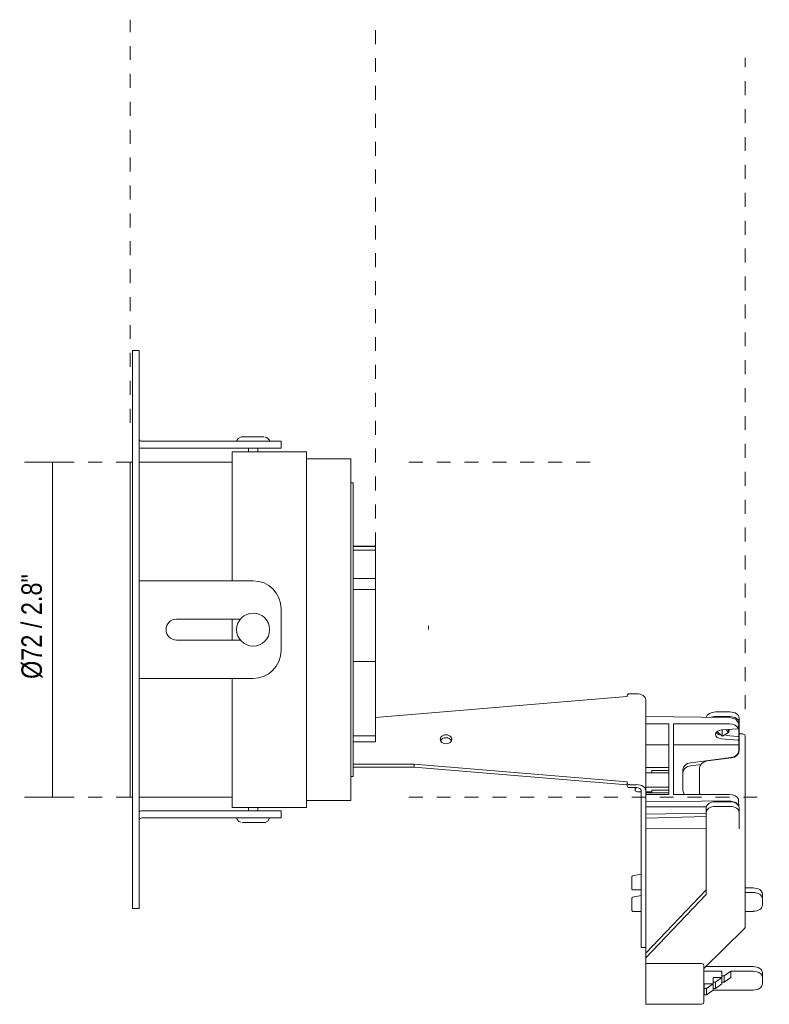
# Model space of a CAD drawing. Header units: millimetres. Extents: x -6702 to -5572, y 182 to 6711.
# Tile 3 of 3: x -6422 to -6260, y 6499 to 6711. Entities that reach past the tile are written whole.
import ezdxf

# ---------------------------------------------------------------- set-up
doc = ezdxf.new("R2010")
doc.units = ezdxf.units.MM
doc.linetypes.add('Dash', pattern=[6, 3, -3])
doc.layers.add('A-ANNO-DIMS', color=7, linetype='Dash', lineweight=9, true_color=0xd2d2d2)
doc.layers.add('A-ANNO-DIMS-2', color=7, linetype='Continuous', lineweight=9)
doc.layers.add('E-LITE-EQPM', color=7, linetype='Continuous', lineweight=20)
doc.styles.add('Arial Narrow', font='ARIALN.TTF', dxfattribs={"height": 4.4})
doc.dimstyles.new('FARO_-_2_2mm_Arial_Narrow_mm_Inch_Left', dxfattribs={"dimscale": 304.8, "dimtxt": 4.503096, "dimasz": 0, "dimexe": 0.019685, "dimexo": 0.0625, "dimgap": 0.003281, "dimtad": 1, "dimdec": 0, "dimzin": 0, "dimdsep": 46, "dimtxsty": 'Arial Narrow', "dimblk1": 'NONE', "dimblk2": 'NONE', "dimsah": 1, "dimcen": 0.09, "dimadec": 0, "dimazin": 0, "dimtfac": 1, "dimtdec": 4, "dimtix": 1, "dimtmove": 0, "dimatfit": 3, "dimfxl": 0.006562, "dimfxlon": 1, "dimtvp": 1, "dimtolj": 1, "dimtzin": 0, "dimarcsym": 2})

# ---------------------------------------------------------------- blocks, each defined once
blk = doc.blocks.new('02400101_ 02400102__0002 - Lamp-586423-Planta_PDF')
at = {"layer": 'E-LITE-EQPM'}
for p, q in [((-3415.96, 6639.5), (-3417.46, 6639.5)), ((-3417.46, 6579.5), (-3417.46, 6639.5)), ((-3415.96, 6639.5), (-3415.96, 6579.5)), ((-3415.44, 6620), (-3391.46, 6620)), ((-3391.46, 6620), (-3385.46, 6620)), ((-3385.46, 6618.5), (-3385.46, 6620)), ((-3391.46, 6618.5), (-3415.47, 6618.5)), ((-3379.96, 6617.74), (-3395.96, 6617.74)), ((-3395.96, 6617.74), (-3395.96, 6590)), ((-3392.45, 6618.5), (-3392.45, 6617.73)), ((-3385.46, 6618.5), (-3391.46, 6618.5)), ((-3390.47, 6617.73), (-3390.47, 6618.5)), ((-3379.96, 6617.74), (-3379.96, 6541.25)), ((-3417.46, 6615.5), (-3417.96, 6615.5)), ((-3417.96, 6615.5), (-3417.96, 6543.49)), ((-3395.96, 6615.5), (-3415.96, 6615.5)), ((-3370.46, 6616.25), (-3379.96, 6616.25)), ((-3370.46, 6616.25), (-3370.46, 6542.75)), ((-3369.97, 6611.06), (-3370.46, 6611.06)), ((-3369.97, 6611.06), (-3369.97, 6547.93)), ((-3365.16, 6597.42), (-3369.97, 6597.42)), ((-3365.16, 6597.39), (-3369.97, 6597.39)), ((-3365.16, 6596.59), (-3369.97, 6596.59)), ((-3365.16, 6597.42), (-3365.16, 6597.39)), ((-3365.16, 6597.39), (-3365.16, 6596.59)), ((-3365.16, 6596.6), (-3365.16, 6596.54)), ((-3365.16, 6596.54), (-3365.16, 6590.51)), ((-3415.96, 6590), (-3415.44, 6590)), ((-3415.44, 6590), (-3391.46, 6590)), ((-3365.16, 6590.48), (-3369.97, 6590.48)), ((-3365.16, 6590.48), (-3365.16, 6588.16)), ((-3365.16, 6588.16), (-3369.97, 6588.16)), ((-3365.16, 6588.16), (-3365.16, 6572.68)), ((-3385.46, 6584), (-3385.46, 6575)), ((-3394.14, 6581.75), (-3407.96, 6581.75)), ((-3395.96, 6581.75), (-3395.96, 6577.24)), ((-3417.46, 6519.5), (-3417.46, 6579.5)), ((-3415.96, 6579.5), (-3415.96, 6519.5)), ((-3407.96, 6577.25), (-3394.14, 6577.25)), ((-3365.16, 6572.68), (-3369.97, 6572.68)), ((-3365.16, 6572.68), (-3365.16, 6560.53)), ((-3415.44, 6569), (-3415.96, 6569)), ((-3391.46, 6569), (-3415.44, 6569)), ((-3395.96, 6568.99), (-3395.96, 6541.25)), ((-3310.96, 6565.12), (-3365.16, 6560.59)), ((-3310.96, 6565.31), (-3310.96, 6565.12)), ((-3308.96, 6565.7), (-3310.46, 6565.7)), ((-3306.96, 6560.83), (-3306.96, 6564.41)), ((-3288.86, 6561.79), (-3291.96, 6561.79)), ((-3365.16, 6560.53), (-3365.16, 6556.63)), ((-3288.96, 6560.63), (-3306.96, 6560.83)), ((-3306.96, 6560.83), (-3306.96, 6559.23)), ((-3291.96, 6560.8), (-3288.86, 6560.8)), ((-3286.86, 6559.51), (-3286.86, 6560.51)), ((-3286.86, 6559.51), (-3286.86, 6556.3)), ((-3306.96, 6559.23), (-3301.96, 6559.23)), ((-3306.96, 6559.23), (-3306.96, 6558.37)), ((-3306.96, 6544.88), (-3306.96, 6558.67)), ((-3301.96, 6557.82), (-3301.96, 6559.23)), ((-3301.96, 6557.82), (-3301.96, 6557.17)), ((-3300.96, 6559.23), (-3300.96, 6557.82)), ((-3288.96, 6559.23), (-3300.96, 6559.23)), ((-3300.96, 6557.17), (-3300.96, 6557.82)), ((-3291.59, 6557.43), (-3291.79, 6557.43)), ((-3291.67, 6557.67), (-3290.51, 6556.56)), ((-3290.63, 6557.93), (-3287.18, 6558.19)), ((-3290.51, 6556.56), (-3290.51, 6557.94)), ((-3289.16, 6557.4), (-3289.16, 6558.04)), ((-3289.06, 6558.03), (-3289.16, 6557.9)), ((-3287, 6558.96), (-3287, 6558.2)), ((-3286.96, 6558.71), (-3286.96, 6559.32)), ((-3286.96, 6556.52), (-3286.96, 6558.2)), ((-3365.16, 6556.63), (-3369.97, 6556.63)), ((-3365.16, 6555.36), (-3369.97, 6555.36)), ((-3365.16, 6556.63), (-3365.16, 6555.36)), ((-3301.96, 6557.17), (-3301.96, 6554.36)), ((-3300.96, 6554.36), (-3300.96, 6557.17)), ((-3287.18, 6555.76), (-3290.63, 6556.02)), ((-3287.18, 6556.53), (-3289.74, 6556.72)), ((-3286.96, 6555.75), (-3286.96, 6556.52)), ((-3286.96, 6554.73), (-3286.96, 6555.75)), ((-3286.06, 6557.09), (-3286.86, 6557.09)), ((-3286.86, 6556.3), (-3286.86, 6553.43)), ((-3285.56, 6537.05), (-3285.56, 6556.59)), ((-3301.96, 6554.73), (-3306.96, 6554.73)), ((-3301.96, 6554.36), (-3301.96, 6553.71)), ((-3301.96, 6553.71), (-3301.96, 6546.62)), ((-3300.96, 6554.73), (-3286.96, 6554.73)), ((-3300.96, 6553.71), (-3300.96, 6554.36)), ((-3300.96, 6546.62), (-3300.96, 6553.71)), ((-3286.96, 6554.73), (-3286.96, 6553.5)), ((-3286.96, 6552.9), (-3286.96, 6553.5)), ((-3288.63, 6551.99), (-3297.29, 6550.88)), ((-3293.69, 6551.26), (-3288.53, 6551.92)), ((-3369.97, 6550.57), (-3356.79, 6550.57)), ((-3356.79, 6549.93), (-3369.97, 6549.93)), ((-3356.79, 6550.57), (-3310.96, 6546.74)), ((-3356.79, 6549.93), (-3356.79, 6550.57)), ((-3310.96, 6546.1), (-3356.79, 6549.93)), ((-3301.96, 6549.86), (-3306.96, 6549.86)), ((-3305.66, 6549.22), (-3305.66, 6548.67)), ((-3301.96, 6549.22), (-3305.66, 6549.22)), ((-3298.96, 6549.37), (-3298.96, 6544.92)), ((-3297.29, 6550.24), (-3295.05, 6550.52)), ((-3295.36, 6544.53), (-3295.36, 6549.75)), ((-3370.46, 6547.94), (-3369.97, 6547.93)), ((-3301.96, 6548.67), (-3306.96, 6548.67)), ((-3310.96, 6546.74), (-3310.96, 6546.55)), ((-3310.96, 6546.55), (-3310.96, 6545.9)), ((-3310.46, 6546.16), (-3308.96, 6546.16)), ((-3308.96, 6545.52), (-3310.46, 6545.52)), ((-3309.26, 6545.52), (-3309.26, 6545.16)), ((-3309.26, 6544.97), (-3309.26, 6545.16)), ((-3309.11, 6545.38), (-3308.96, 6545.48)), ((-3308.76, 6544.65), (-3307.96, 6544.65)), ((-3307.96, 6512.29), (-3307.96, 6544.88)), ((-3306.96, 6545.61), (-3301.96, 6545.61)), ((-3306.96, 6544.88), (-3306.96, 6544.06)), ((-3305.66, 6544.65), (-3306.96, 6544.65)), ((-3305.66, 6544.97), (-3305.66, 6544.65)), ((-3301.96, 6544.97), (-3305.66, 6544.97)), ((-3305.66, 6544.65), (-3305.66, 6544.42)), ((-3301.96, 6546.62), (-3301.96, 6546.27)), ((-3301.96, 6546.27), (-3301.96, 6545.8)), ((-3301.96, 6545.8), (-3301.96, 6545.46)), ((-3301.96, 6544.06), (-3301.96, 6545.46)), ((-3300.96, 6546.27), (-3300.96, 6546.62)), ((-3300.96, 6545.8), (-3300.96, 6546.27)), ((-3300.96, 6545.46), (-3300.96, 6545.8)), ((-3300.96, 6545.46), (-3300.96, 6544.06)), ((-3417.96, 6543.49), (-3417.46, 6543.49)), ((-3415.96, 6543.49), (-3395.96, 6543.49)), ((-3379.96, 6542.75), (-3370.46, 6542.75)), ((-3301.96, 6544.42), (-3306.96, 6544.42)), ((-3301.96, 6544.06), (-3306.96, 6544.06)), ((-3306.96, 6544.06), (-3306.96, 6542.45)), ((-3288.96, 6542.66), (-3306.96, 6542.45)), ((-3300.96, 6544.06), (-3288.96, 6544.06)), ((-3295.36, 6544.53), (-3295.36, 6544.06)), ((-3287, 6543.03), (-3287, 6542.27)), ((-3391.46, 6540.5), (-3415.47, 6540.5)), ((-3395.96, 6541.25), (-3379.96, 6541.25)), ((-3392.45, 6541.26), (-3392.45, 6540.5)), ((-3385.46, 6540.5), (-3391.46, 6540.5)), ((-3390.47, 6540.5), (-3390.47, 6541.26)), ((-3385.46, 6539), (-3385.46, 6540.5)), ((-3306.96, 6542.45), (-3306.96, 6541.42)), ((-3306.96, 6541.42), (-3306.96, 6539.82)), ((-3293.91, 6541.37), (-3306.96, 6541.42)), ((-3293.96, 6541.2), (-3293.96, 6540.21)), ((-3288.86, 6542.49), (-3291.96, 6542.49)), ((-3291.96, 6541.49), (-3288.86, 6541.49)), ((-3286.96, 6541.39), (-3286.96, 6542.01)), ((-3286.86, 6540.21), (-3286.86, 6541.2)), ((-3415.44, 6539), (-3391.46, 6539)), ((-3391.46, 6539), (-3385.46, 6539)), ((-3293.96, 6540.02), (-3306.96, 6539.82)), ((-3306.96, 6539.82), (-3306.96, 6538.98)), ((-3306.96, 6538.98), (-3293.96, 6539.33)), ((-3306.96, 6538.98), (-3306.96, 6536.66)), ((-3293.96, 6522.53), (-3293.96, 6540.21)), ((-3286.86, 6540.21), (-3286.86, 6536.67)), ((-3293.96, 6536.81), (-3306.96, 6536.66)), ((-3306.96, 6536.66), (-3306.96, 6509.9)), ((-3309.91, 6526.41), (-3309.96, 6526.35)), ((-3309.96, 6526.35), (-3309.96, 6525.43)), ((-3309.8, 6526.54), (-3309.9, 6526.42)), ((-3307.96, 6526.94), (-3309.8, 6526.54)), ((-3309.96, 6525.43), (-3309.96, 6523.72)), ((-3309.76, 6523.52), (-3307.96, 6523.52)), ((-3293.96, 6523.53), (-3306.96, 6509.9)), ((-3285.56, 6523.97), (-3283.86, 6523.97)), ((-3309.91, 6521.81), (-3309.96, 6521.75)), ((-3309.96, 6521.75), (-3309.96, 6520.83)), ((-3309.8, 6521.95), (-3309.9, 6521.82)), ((-3307.96, 6522.34), (-3309.8, 6521.95)), ((-3306.96, 6508.9), (-3293.96, 6522.53)), ((-3285.56, 6522.97), (-3283.86, 6522.97)), ((-3281.86, 6521.68), (-3281.86, 6522.68)), ((-3281.86, 6521.68), (-3281.86, 6520.21)), ((-3417.46, 6519.5), (-3415.96, 6519.5)), ((-3309.96, 6520.83), (-3309.96, 6519.12)), ((-3309.76, 6518.92), (-3307.96, 6518.92)), ((-3283.86, 6518.92), (-3285.56, 6518.92)), ((-3294.46, 6506.61), (-3285.71, 6515.26)), ((-3285.71, 6515.26), (-3285.56, 6515.62)), ((-3285.56, 6515.62), (-3285.56, 6515.63)), ((-3307.96, 6512.29), (-3307.96, 6511.14)), ((-3307.96, 6511.12), (-3306.96, 6511.12)), ((-3306.96, 6509.9), (-3306.96, 6508.9)), ((-3306.96, 6507.68), (-3306.96, 6508.9)), ((-3294.96, 6507.68), (-3306.96, 6507.68)), ((-3306.96, 6507.68), (-3306.96, 6507.53)), ((-3306.96, 6507.53), (-3306.96, 6506.82)), ((-3306.96, 6506.82), (-3306.96, 6499.05)), ((-3294.46, 6499.43), (-3294.46, 6507.21)), ((-3294.46, 6506.62), (-3294.46, 6506.61)), ((-3283.86, 6507.04), (-3294.04, 6507.04)), ((-3294.46, 6506.04), (-3290.56, 6506.04)), ((-3292.46, 6503.69), (-3292.46, 6504.69)), ((-3290.56, 6504.69), (-3292.46, 6504.69)), ((-3290.56, 6504.69), (-3291.96, 6503.69)), ((-3290.56, 6505.04), (-3290.56, 6506.04)), ((-3290.06, 6505.04), (-3290.56, 6505.04)), ((-3290.56, 6505.04), (-3290.56, 6503.69)), ((-3288.66, 6506.04), (-3290.06, 6505.04)), ((-3290.06, 6503.69), (-3290.06, 6505.04)), ((-3288.66, 6504.69), (-3290.06, 6503.69)), ((-3288.66, 6504.69), (-3288.66, 6506.04)), ((-3283.86, 6506.04), (-3288.66, 6506.04)), ((-3281.86, 6504.75), (-3281.86, 6505.75)), ((-3281.86, 6503.28), (-3281.86, 6504.75)), ((-3294.36, 6502.34), (-3294.36, 6503.34)), ((-3292.46, 6503.34), (-3294.36, 6503.34)), ((-3293.86, 6502.34), (-3294.36, 6502.34)), ((-3294.36, 6502.34), (-3294.36, 6500.99)), ((-3292.46, 6503.34), (-3293.86, 6502.34)), ((-3293.86, 6500.99), (-3293.86, 6502.34)), ((-3291.96, 6503.69), (-3292.46, 6503.69)), ((-3292.46, 6503.69), (-3292.46, 6502.34)), ((-3292.46, 6501.99), (-3292.46, 6502.34)), ((-3291.96, 6502.34), (-3292.46, 6502.34)), ((-3291.96, 6502.34), (-3291.96, 6503.69)), ((-3290.56, 6503.34), (-3291.96, 6502.34)), ((-3290.56, 6503.34), (-3290.56, 6503.69)), ((-3290.06, 6503.69), (-3290.56, 6503.69)), ((-3294.36, 6501.99), (-3294.46, 6501.99)), ((-3294.36, 6500.99), (-3293.86, 6500.99)), ((-3293.86, 6500.99), (-3292.46, 6501.99)), ((-3292.46, 6501.99), (-3283.86, 6501.99)), ((-3306.96, 6499.05), (-3306.96, 6498.93)), ((-3306.96, 6498.93), (-3294.96, 6498.93))]:
    blk.add_line(p, q, dxfattribs=at)
at = {"layer": 'E-LITE-EQPM', "flags": 128}
for points in [[(-3395.01, 6620), (-3394.68, 6620.62), (-3394.05, 6620.95), (-3393.83, 6620.97)], [(-3389.09, 6620.97), (-3389.3, 6620.97), (-3389.9, 6620.97), (-3390.78, 6620.97), (-3391.79, 6620.97), (-3392.73, 6620.97), (-3393.45, 6620.97), (-3393.81, 6620.97), (-3393.83, 6620.97)], [(-3389.26, 6620.97), (-3389.11, 6620.97), (-3389.09, 6620.97)], [(-3388.87, 6620.9), (-3388.41, 6620.76), (-3387.97, 6620.21), (-3387.91, 6620)], [(-3286.96, 6559.32), (-3287.55, 6560.23), (-3288.96, 6560.63)], [(-3290.48, 6556.56), (-3289.18, 6557.4), (-3289.57, 6557.85)], [(-3289.08, 6557.95), (-3289.01, 6557.74), (-3289.24, 6557.36)], [(-3286.06, 6557.09), (-3285.64, 6556.86), (-3285.56, 6556.59)], [(-3288.96, 6542.66), (-3287.55, 6542.3), (-3287.02, 6541.7)], [(-3394.14, 6538.11), (-3394.51, 6538.23), (-3394.95, 6538.79), (-3395.01, 6539)], [(-3387.91, 6539), (-3388.24, 6538.37), (-3388.87, 6538.04), (-3389.09, 6538.02)], [(-3393.83, 6538.02), (-3393.62, 6538.02), (-3393.02, 6538.02), (-3392.14, 6538.02), (-3391.13, 6538.02), (-3390.19, 6538.02), (-3389.47, 6538.02), (-3389.11, 6538.02), (-3389.09, 6538.02)], [(-3393.65, 6538.02), (-3393.81, 6538.02), (-3393.83, 6538.02)], [(-3309.76, 6523.52), (-3309.96, 6523.71), (-3309.96, 6523.72)], [(-3309.76, 6518.92), (-3309.96, 6519.11), (-3309.96, 6519.12)], [(-3294.96, 6498.93), (-3294.56, 6499.13), (-3294.46, 6499.43)]]:
    blk.add_lwpolyline(points, dxfattribs=at)
at = {"layer": 'E-LITE-EQPM'}
for centre, radius, start, end in [((-3415.44, 6620.52), 0.52, 194.4458, 270), ((-3415.47, 6620.49), 1.99, 255.7199, 270), ((-3391.46, 6584), 6, 360, 90), ((-3391.46, 6579.5), 3.55, 0, 180), ((-3407.96, 6579.5), 2.25, 90, 270), ((-3391.46, 6579.5), 3.55, 180, 0), ((-3391.46, 6575), 6, 270, 360), ((-3415.47, 6538.51), 1.99, 90, 104.2801), ((-3415.44, 6538.48), 0.52, 90, 165)]:
    blk.add_arc(centre, radius, start, end, dxfattribs=at)
for centre, major_axis, ratio, start_param, end_param in [((-3310.46, 6565.31), (0.5, 0), 0.766044, 1.570796, 3.141593), ((-3308.96, 6564.41), (2, 0), 0.642788, 0, 1.570796), ((-3291.96, 6560.51), (2, 0), 0.642788, 1.570796, 2.999503), ((-3288.86, 6560.51), (2, 0), 0.642788, 0, 1.570796), ((-3291.96, 6559.51), (2, 0), 0.642788, 1.570796, 2.001106), ((-3288.86, 6559.51), (2, 0), 0.642788, 0, 1.570796), ((-3290.46, 6556.98), (1.5, 0), 0.642788, 1.685332, 4.597853), ((-3290.46, 6557.74), (1.5, 0), 0.642788, 3.482756, 4.331469), ((-3288.96, 6557.94), (2, 0), 0.642788, 0.20114, 1.570796), ((-3286.96, 6556.98), (1.9, 0), 0.642788, 1.592019, 1.685332), ((-3288.96, 6558.71), (2, 0), 0.642788, 0, 0.20114), ((-3349.96, 6555.93), (1.25, 0), 0.766044, 1.570796, 4.712389), ((-3349.96, 6555.29), (1.25, 0), 0.766044, 1.570796, 2.790111), ((-3349.96, 6555.93), (1.25, 0), 0.766044, 4.712389, 7.853982), ((-3349.96, 6555.29), (1.25, 0), 0.766044, 0.351481, 1.570796), ((-3286.96, 6557.74), (1.9, 0), 0.642788, 4.597853, 4.712389), ((-3286.96, 6556.98), (1.9, 0), 0.642788, 4.597853, 4.712389), ((-3288.96, 6553.5), (2, 0), 0.766044, 4.877538, 6.283185), ((-3288.86, 6553.43), (2, 0), 0.766044, 4.877538, 6.283185), ((-3293.36, 6549.75), (2, 0), 0.766044, 1.735945, 3.141593), ((-3296.96, 6549.37), (2, 0), 0.766044, 1.735945, 3.141593), ((-3296.96, 6548.73), (-2, 0), 0.766044, 4.877538, 6.283185), ((-3310.46, 6546.55), (0.5, 0), 0.766044, 3.141593, 4.712389), ((-3310.46, 6545.9), (0.5, 0), 0.766044, 3.141593, 4.712389), ((-3308.76, 6545.16), (0.5, 0), 0.642788, 2.356194, 3.141593), ((-3308.76, 6544.97), (0.5, 0), 0.642788, 3.141593, 4.712389), ((-3308.96, 6544.88), (2, 0), 0.642788, 0, 1.570796), ((-3308.96, 6544.88), (1, 0), 0.642788, 0, 1.570796), ((-3296.96, 6544.92), (2, 0), 0.766044, 3.141593, 3.744283), ((-3293.36, 6544.53), (2, 0), 0.766044, 3.141593, 3.459054), ((-3288.96, 6542.77), (2, 0), 0.642788, 0.205289, 1.570796), ((-3291.96, 6541.2), (2, 0), 0.642788, 1.570796, 3.141593), ((-3291.96, 6540.21), (2, 0), 0.642788, 1.570796, 3.141593), ((-3288.86, 6541.2), (2, 0), 0.642788, 0, 1.570796), ((-3288.86, 6540.21), (2, 0), 0.642788, 0, 1.570796), ((-3288.96, 6542.01), (2, 0), 0.642788, 0.102644, 0.205289), ((-3288.86, 6540.02), (2, 0), 0.766044, 0, 0.125502), ((-3283.86, 6522.68), (2, 0), 0.642788, 0, 1.570796), ((-3283.86, 6521.68), (2, 0), 0.642788, 0, 1.570796), ((-3283.86, 6520.21), (2, 0), 0.642788, 4.712389, 6.283185), ((-3294.96, 6507.36), (0.5, 0), 0.642788, 0, 1.570796), ((-3283.86, 6505.75), (2, 0), 0.642788, 0, 1.570796), ((-3283.86, 6504.75), (2, 0), 0.642788, 0, 1.570796), ((-3283.86, 6503.28), (2, 0), 0.642788, 4.712389, 6.283185)]:
    blk.add_ellipse(centre, major_axis=major_axis, ratio=ratio, start_param=start_param, end_param=end_param, dxfattribs=at)
blk = doc.blocks.new('DIMBLOCK8-Planta_PDF')
at = {"layer": 'A-ANNO-DIMS-2', "color": 251, "true_color": 0x5b5b5b, "transparency": 16777216}
for p, q in [((-6412.51, 6615.5), (-6420.51, 6615.5)), ((-6414.51, 6615.5), (-6414.51, 6543.49)), ((-6414.51, 6615.5), (-6412.51, 6615.5)), ((-6412.51, 6543.49), (-6420.51, 6543.49)), ((-6414.51, 6543.49), (-6412.51, 6543.49))]:
    blk.add_line(p, q, dxfattribs=at)
at = {"layer": 'A-ANNO-DIMS-2', "color": 0, "transparency": 16777216, "insert": (-6421.19, 6567.49), "char_height": 4.4, "width": 28.8198, "attachment_point": 1, "rotation": 90, "line_spacing_factor": 0.974696, "style": 'Arial Narrow'}
blk.add_mtext(' Ø72 / 2.8"', dxfattribs=at)
blk = doc.blocks.new('_None')

msp = doc.modelspace()

# ---------------------------------------------------------------- linework, layer by layer
at = {"layer": 'A-ANNO-DIMS'}
for p, q in [((-6397.81, 6624), (-6397.81, 6710.66)), ((-6345.01, 6597.42), (-6345.01, 6710.66)), ((-6265.43, 6562.43), (-6265.43, 6702.43)), ((-6397.81, 6615.5), (-6412.81, 6615.5)), ((-6337.81, 6615.5), (-6297.81, 6615.5)), ((-6397.81, 6543.49), (-6412.81, 6543.49)), ((-6337.81, 6543.49), (-6260.22, 6543.49))]:
    msp.add_line(p, q, dxfattribs=at)
at = {"layer": 'A-ANNO-DIMS', "color": 251, "linetype": 'Continuous', "true_color": 0x5b5b5b}
msp.add_line((-6333.54, 6579.5), (-6333.54, 6580.29), dxfattribs=at)
at = {"layer": 'E-LITE-EQPM'}
msp.add_line((-6265.43, 6537.43), (-6265.43, 6515.3), dxfattribs=at)

# ---------------------------------------------------------------- block references
msp.add_blockref('02400101_ 02400102__0002 - Lamp-586423-Planta_PDF', (-2979.85, 0), dxfattribs=at)

# ---------------------------------------------------------------- dimensions: what is measured, and where the dimension line sits
at = {"layer": 'A-ANNO-DIMS', "color": 251, "linetype": 'Continuous', "true_color": 0x5b5b5b}
dim = msp.add_linear_dim(base=(-6414.51, 6543.49), p1=(-6412.51, 6615.5), p2=(-6412.51, 6543.49), angle=90, text=' Ø<>', dimstyle='FARO_-_2_2mm_Arial_Narrow_mm_Inch_Left', override={"dimpost": '<>', "dimfxl": 72.003069}, dxfattribs=at)
dim.commit()
dim.dimension.update_dxf_attribs({"geometry": 'DIMBLOCK8-Planta_PDF', "text_midpoint": (-6418.4, 6579.5)})

doc.saveas('drawing.dxf')
